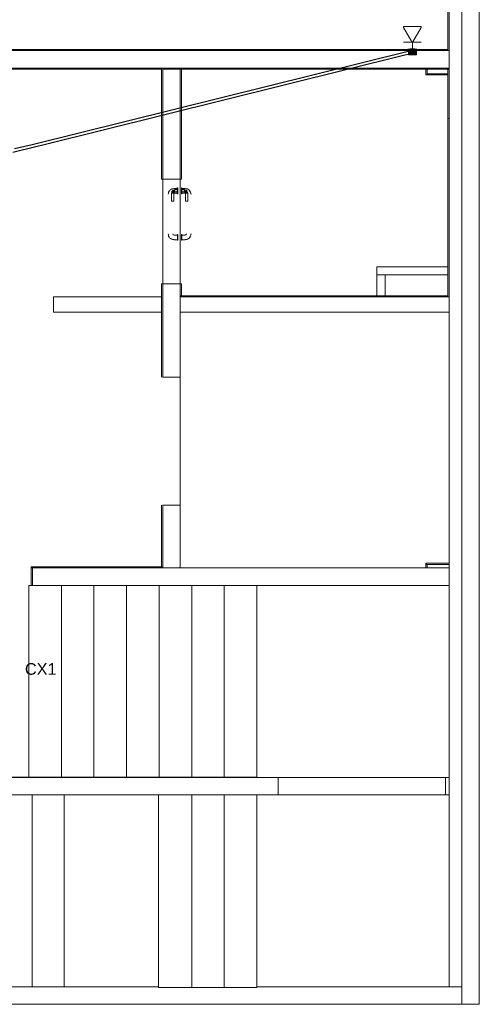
# Model space of a CAD drawing. Header units: millimetres. Extents: x 4476663 to 4477054, y -30323851 to -30323414.
# Tile 190 of 256: x 4476946.44 to 4476954.34, y -30323677.45 to -30323660.53. Entities that reach past the tile are written whole.
import ezdxf

# ---------------------------------------------------------------- set-up
doc = ezdxf.new("R2010")
doc.units = ezdxf.units.MM
doc.linetypes.add('NULL', pattern=[0])
for name, color, linetype, lineweight in [('CE-Caixa', 9, 'Continuous', 18), ('CE-Condutos (Teto)', 1, 'Continuous', 25), ('CE-PT Dados', 7, 'Continuous', 5), ('IFC-Caixa de passagem-Contorno', 44, 'Continuous', 5), ('IFC-Escada-Contorno', 32, 'Continuous', 5), ('IFC-Parede padrão-Contorno', 44, 'Continuous', 5), ('IFC-Parede-Contorno', 42, 'Continuous', 5), ('IFC-Porta-Contorno', 142, 'Continuous', 5), ('Textos', 7, 'Continuous', 9)]:
    doc.layers.add(name, color=color, linetype=linetype, lineweight=lineweight)
doc.styles.add('ARIAL', font='arial.ttf')

msp = doc.modelspace()

# ---------------------------------------------------------------- hatches: boundary and pattern name
at = {"layer": 'CE-Caixa', "linetype": 'Continuous'}
for points in [[(4476953.266, -30323661.033), (4476953.12, -30323661.033), (4476953.113, -30323661.039), (4476953.273, -30323661.039)], [(4476953.182, -30323661.044), (4476953.175, -30323661.046), (4476953.175, -30323661.059), (4476953.166, -30323661.059), (4476953.175, -30323661.073), (4476953.182, -30323661.072), (4476953.175, -30323661.063), (4476953.188, -30323661.088), (4476953.263, -30323661.039), (4476953.123, -30323661.039), (4476953.123, -30323661.08), (4476953.152, -30323661.076), (4476953.151, -30323661.062), (4476953.175, -30323661.059), (4476953.175, -30323661.046), (4476953.182, -30323661.044), (4476953.21, -30323661.051)], [(4476953.237, -30323661.127), (4476953.168, -30323661.13), (4476953.168, -30323661.134), (4476953.263, -30323661.134), (4476953.263, -30323661.039), (4476953.225, -30323661.065), (4476953.228, -30323661.106), (4476953.218, -30323661.106), (4476953.218, -30323661.07), (4476953.173, -30323661.1), (4476953.168, -30323661.11), (4476953.161, -30323661.108), (4476953.123, -30323661.134), (4476953.161, -30323661.134), (4476953.168, -30323661.13), (4476953.225, -30323661.127), (4476953.225, -30323661.117), (4476953.234, -30323661.112), (4476953.243, -30323661.087), (4476953.227, -30323661.114), (4476953.225, -30323661.127), (4476953.237, -30323661.127), (4476953.254, -30323661.112)], [(4476953.152, -30323661.114), (4476953.145, -30323661.097), (4476953.137, -30323661.1), (4476953.13, -30323661.115), (4476953.123, -30323661.106), (4476953.123, -30323661.134)], [(4476953.233, -30323661.029), (4476953.152, -30323661.029), (4476953.152, -30323661.033), (4476953.204, -30323661.033)], [(4476953.155, -30323661.076), (4476953.163, -30323661.062), (4476953.152, -30323661.062)], [(4476953.175, -30323661.098), (4476953.157, -30323661.092), (4476953.152, -30323661.114)], [(4476953.218, -30323661.135), (4476953.218, -30323661.134), (4476953.168, -30323661.135)], [(4476953.208, -30323661.029), (4476953.21, -30323661.027), (4476953.175, -30323661.027), (4476953.175, -30323661.029)], [(4476953.24, -30323661.097), (4476953.24, -30323661.077), (4476953.223, -30323661.067), (4476953.205, -30323661.077), (4476953.205, -30323661.097), (4476953.223, -30323661.107)]]:
    msp.add_hatch(color=163, dxfattribs=at).paths.add_polyline_path(points)

# ---------------------------------------------------------------- linework, layer by layer
at = {"layer": 'CE-Caixa'}
for p, q in [((4476953.12, -30323661.033), (4476953.113, -30323661.039)), ((4476953.113, -30323661.039), (4476953.123, -30323661.039)), ((4476953.152, -30323661.033), (4476953.12, -30323661.033)), ((4476953.121, -30323661.062), (4476953.121, -30323661.065)), ((4476953.121, -30323661.062), (4476953.121, -30323661.062)), ((4476953.123, -30323661.062), (4476953.121, -30323661.062)), ((4476953.121, -30323661.065), (4476953.121, -30323661.069)), ((4476953.121, -30323661.069), (4476953.121, -30323661.074)), ((4476953.123, -30323661.039), (4476953.152, -30323661.039)), ((4476953.123, -30323661.039), (4476953.123, -30323661.053)), ((4476953.13, -30323661.039), (4476953.123, -30323661.039)), ((4476953.123, -30323661.053), (4476953.123, -30323661.056)), ((4476953.123, -30323661.056), (4476953.123, -30323661.059)), ((4476953.123, -30323661.059), (4476953.123, -30323661.062)), ((4476953.123, -30323661.062), (4476953.123, -30323661.08)), ((4476953.123, -30323661.106), (4476953.123, -30323661.134)), ((4476953.123, -30323661.134), (4476953.161, -30323661.134)), ((4476953.152, -30323661.039), (4476953.13, -30323661.039)), ((4476953.15, -30323661.065), (4476953.146, -30323661.068)), ((4476953.156, -30323661.062), (4476953.15, -30323661.065)), ((4476953.152, -30323661.029), (4476953.152, -30323661.033)), ((4476953.175, -30323661.029), (4476953.152, -30323661.029)), ((4476953.175, -30323661.033), (4476953.152, -30323661.033)), ((4476953.152, -30323661.039), (4476953.175, -30323661.039)), ((4476953.16, -30323661.039), (4476953.152, -30323661.039)), ((4476953.163, -30323661.062), (4476953.156, -30323661.062)), ((4476953.157, -30323661.111), (4476953.163, -30323661.112)), ((4476953.175, -30323661.039), (4476953.16, -30323661.039)), ((4476953.161, -30323661.134), (4476953.168, -30323661.134)), ((4476953.161, -30323661.134), (4476953.161, -30323661.135)), ((4476953.161, -30323661.135), (4476953.162, -30323661.135)), ((4476953.162, -30323661.135), (4476953.165, -30323661.135)), ((4476953.169, -30323661.062), (4476953.163, -30323661.062)), ((4476953.163, -30323661.112), (4476953.169, -30323661.111)), ((4476953.165, -30323661.135), (4476953.168, -30323661.135)), ((4476953.168, -30323661.134), (4476953.193, -30323661.134)), ((4476953.168, -30323661.134), (4476953.168, -30323661.135)), ((4476953.168, -30323661.135), (4476953.168, -30323661.135)), ((4476953.168, -30323661.135), (4476953.171, -30323661.135)), ((4476953.175, -30323661.065), (4476953.169, -30323661.062)), ((4476953.169, -30323661.111), (4476953.175, -30323661.108)), ((4476953.169, -30323661.111), (4476953.169, -30323661.111)), ((4476953.171, -30323661.135), (4476953.175, -30323661.135)), ((4476953.175, -30323661.027), (4476953.175, -30323661.029)), ((4476953.21, -30323661.027), (4476953.175, -30323661.027)), ((4476953.21, -30323661.029), (4476953.175, -30323661.029)), ((4476953.21, -30323661.033), (4476953.175, -30323661.033)), ((4476953.175, -30323661.039), (4476953.21, -30323661.039)), ((4476953.181, -30323661.039), (4476953.175, -30323661.039)), ((4476953.18, -30323661.069), (4476953.175, -30323661.065)), ((4476953.175, -30323661.108), (4476953.18, -30323661.104)), ((4476953.175, -30323661.135), (4476953.18, -30323661.135)), ((4476953.184, -30323661.074), (4476953.18, -30323661.069)), ((4476953.18, -30323661.104), (4476953.184, -30323661.099)), ((4476953.18, -30323661.135), (4476953.186, -30323661.135)), ((4476953.21, -30323661.039), (4476953.181, -30323661.039)), ((4476953.187, -30323661.08), (4476953.184, -30323661.074)), ((4476953.184, -30323661.099), (4476953.187, -30323661.093)), ((4476953.186, -30323661.135), (4476953.193, -30323661.135)), ((4476953.188, -30323661.087), (4476953.187, -30323661.08)), ((4476953.187, -30323661.093), (4476953.188, -30323661.087)), ((4476953.193, -30323661.134), (4476953.211, -30323661.134)), ((4476953.193, -30323661.135), (4476953.199, -30323661.135)), ((4476953.199, -30323661.135), (4476953.205, -30323661.135)), ((4476953.205, -30323661.077), (4476953.203, -30323661.081)), ((4476953.203, -30323661.081), (4476953.203, -30323661.087)), ((4476953.203, -30323661.087), (4476953.203, -30323661.092)), ((4476953.203, -30323661.092), (4476953.205, -30323661.097)), ((4476953.208, -30323661.072), (4476953.205, -30323661.077)), ((4476953.205, -30323661.097), (4476953.208, -30323661.101)), ((4476953.21, -30323661.127), (4476953.205, -30323661.127)), ((4476953.205, -30323661.135), (4476953.21, -30323661.135)), ((4476953.213, -30323661.069), (4476953.208, -30323661.072)), ((4476953.208, -30323661.101), (4476953.213, -30323661.104)), ((4476953.21, -30323661.029), (4476953.21, -30323661.027)), ((4476953.233, -30323661.029), (4476953.21, -30323661.029)), ((4476953.233, -30323661.033), (4476953.21, -30323661.033)), ((4476953.21, -30323661.039), (4476953.233, -30323661.039)), ((4476953.221, -30323661.039), (4476953.21, -30323661.039)), ((4476953.21, -30323661.135), (4476953.214, -30323661.135)), ((4476953.211, -30323661.134), (4476953.218, -30323661.134)), ((4476953.217, -30323661.067), (4476953.213, -30323661.069)), ((4476953.213, -30323661.104), (4476953.217, -30323661.106)), ((4476953.214, -30323661.135), (4476953.217, -30323661.135)), ((4476953.223, -30323661.067), (4476953.217, -30323661.067)), ((4476953.217, -30323661.106), (4476953.223, -30323661.107)), ((4476953.217, -30323661.135), (4476953.218, -30323661.135)), ((4476953.218, -30323661.134), (4476953.224, -30323661.134)), ((4476953.218, -30323661.135), (4476953.218, -30323661.134)), ((4476953.218, -30323661.135), (4476953.22, -30323661.135)), ((4476953.22, -30323661.135), (4476953.223, -30323661.135)), ((4476953.233, -30323661.039), (4476953.221, -30323661.039)), ((4476953.228, -30323661.067), (4476953.223, -30323661.067)), ((4476953.223, -30323661.107), (4476953.228, -30323661.106)), ((4476953.223, -30323661.135), (4476953.225, -30323661.135)), ((4476953.224, -30323661.134), (4476953.225, -30323661.134)), ((4476953.225, -30323661.134), (4476953.236, -30323661.134)), ((4476953.225, -30323661.135), (4476953.225, -30323661.134)), ((4476953.233, -30323661.069), (4476953.228, -30323661.067)), ((4476953.228, -30323661.106), (4476953.233, -30323661.104)), ((4476953.233, -30323661.033), (4476953.233, -30323661.029)), ((4476953.266, -30323661.033), (4476953.233, -30323661.033)), ((4476953.233, -30323661.039), (4476953.263, -30323661.039)), ((4476953.234, -30323661.039), (4476953.233, -30323661.039)), ((4476953.237, -30323661.072), (4476953.233, -30323661.069)), ((4476953.233, -30323661.104), (4476953.237, -30323661.101)), ((4476953.252, -30323661.039), (4476953.234, -30323661.039)), ((4476953.236, -30323661.134), (4476953.249, -30323661.134)), ((4476953.24, -30323661.077), (4476953.237, -30323661.072)), ((4476953.237, -30323661.101), (4476953.24, -30323661.097)), ((4476953.242, -30323661.081), (4476953.24, -30323661.077)), ((4476953.24, -30323661.097), (4476953.242, -30323661.092)), ((4476953.243, -30323661.087), (4476953.242, -30323661.081)), ((4476953.242, -30323661.092), (4476953.243, -30323661.087)), ((4476953.249, -30323661.134), (4476953.252, -30323661.134)), ((4476953.263, -30323661.039), (4476953.252, -30323661.039)), ((4476953.252, -30323661.134), (4476953.255, -30323661.134)), ((4476953.255, -30323661.134), (4476953.263, -30323661.134)), ((4476953.263, -30323661.039), (4476953.273, -30323661.039)), ((4476953.263, -30323661.042), (4476953.263, -30323661.039)), ((4476953.263, -30323661.062), (4476953.263, -30323661.042)), ((4476953.263, -30323661.067), (4476953.263, -30323661.062)), ((4476953.264, -30323661.062), (4476953.263, -30323661.062)), ((4476953.263, -30323661.081), (4476953.263, -30323661.067)), ((4476953.263, -30323661.101), (4476953.263, -30323661.081)), ((4476953.263, -30323661.112), (4476953.263, -30323661.101)), ((4476953.263, -30323661.112), (4476953.263, -30323661.112)), ((4476953.263, -30323661.127), (4476953.263, -30323661.112)), ((4476953.263, -30323661.112), (4476953.264, -30323661.112)), ((4476953.263, -30323661.131), (4476953.263, -30323661.127)), ((4476953.263, -30323661.134), (4476953.263, -30323661.131)), ((4476953.264, -30323661.065), (4476953.264, -30323661.062)), ((4476953.264, -30323661.062), (4476953.264, -30323661.062)), ((4476953.264, -30323661.069), (4476953.264, -30323661.065)), ((4476953.264, -30323661.074), (4476953.264, -30323661.069)), ((4476953.264, -30323661.08), (4476953.264, -30323661.074)), ((4476953.264, -30323661.087), (4476953.264, -30323661.08)), ((4476953.264, -30323661.093), (4476953.264, -30323661.087)), ((4476953.264, -30323661.099), (4476953.264, -30323661.093)), ((4476953.264, -30323661.104), (4476953.264, -30323661.099)), ((4476953.264, -30323661.108), (4476953.264, -30323661.104)), ((4476953.264, -30323661.111), (4476953.264, -30323661.108)), ((4476953.264, -30323661.112), (4476953.264, -30323661.111)), ((4476953.273, -30323661.039), (4476953.266, -30323661.033))]:
    msp.add_line(p, q, dxfattribs=at)
at = {"layer": 'CE-Condutos (Teto)'}
for p, q in [((4476953.121, -30323661.074), (4476946.656, -30323662.677)), ((4476946.841, -30323662.677), (4476953.064, -30323661.134)), ((4476953.064, -30323661.134), (4476953.123, -30323661.12)), ((4476953.123, -30323661.074), (4476953.121, -30323661.074)), ((4476953.13, -30323661.072), (4476953.123, -30323661.074)), ((4476953.123, -30323661.12), (4476953.145, -30323661.114)), ((4476953.139, -30323661.07), (4476953.13, -30323661.072)), ((4476953.146, -30323661.068), (4476953.139, -30323661.07)), ((4476953.145, -30323661.114), (4476953.157, -30323661.111)), ((4476953.152, -30323661.066), (4476953.146, -30323661.068)), ((4476953.154, -30323661.066), (4476953.147, -30323661.071)), ((4476953.154, -30323661.066), (4476953.152, -30323661.066)), ((4476953.157, -30323661.065), (4476953.154, -30323661.066)), ((4476953.157, -30323661.065), (4476953.154, -30323661.066)), ((4476953.161, -30323661.064), (4476953.157, -30323661.065)), ((4476953.157, -30323661.065), (4476953.157, -30323661.065)), ((4476953.158, -30323661.07), (4476953.157, -30323661.066)), ((4476953.157, -30323661.111), (4476953.168, -30323661.108)), ((4476953.16, -30323661.077), (4476953.158, -30323661.07)), ((4476953.161, -30323661.064), (4476953.16, -30323661.064)), ((4476953.162, -30323661.086), (4476953.16, -30323661.077)), ((4476953.163, -30323661.064), (4476953.161, -30323661.064)), ((4476953.165, -30323661.095), (4476953.162, -30323661.086)), ((4476953.166, -30323661.065), (4476953.163, -30323661.064)), ((4476953.166, -30323661.102), (4476953.165, -30323661.095)), ((4476953.17, -30323661.066), (4476953.166, -30323661.065)), ((4476953.17, -30323661.065), (4476953.166, -30323661.065)), ((4476953.168, -30323661.107), (4476953.166, -30323661.102)), ((4476953.168, -30323661.108), (4476953.17, -30323661.107)), ((4476953.168, -30323661.108), (4476953.168, -30323661.107)), ((4476953.168, -30323661.108), (4476953.168, -30323661.108)), ((4476953.171, -30323661.066), (4476953.17, -30323661.065)), ((4476953.171, -30323661.066), (4476953.17, -30323661.066)), ((4476953.17, -30323661.107), (4476953.171, -30323661.107)), ((4476953.17, -30323661.108), (4476953.171, -30323661.107)), ((4476953.171, -30323661.066), (4476953.171, -30323661.066)), ((4476953.172, -30323661.066), (4476953.171, -30323661.066)), ((4476953.171, -30323661.107), (4476953.175, -30323661.105)), ((4476953.171, -30323661.107), (4476953.171, -30323661.107)), ((4476953.175, -30323661.068), (4476953.172, -30323661.066)), ((4476953.178, -30323661.07), (4476953.175, -30323661.068)), ((4476953.178, -30323661.07), (4476953.175, -30323661.068)), ((4476953.175, -30323661.105), (4476953.178, -30323661.103)), ((4476953.175, -30323661.105), (4476953.178, -30323661.103)), ((4476953.178, -30323661.071), (4476953.178, -30323661.07)), ((4476953.178, -30323661.07), (4476953.178, -30323661.07)), ((4476953.181, -30323661.075), (4476953.178, -30323661.071)), ((4476953.178, -30323661.102), (4476953.181, -30323661.098)), ((4476953.178, -30323661.103), (4476953.178, -30323661.102)), ((4476953.178, -30323661.103), (4476953.178, -30323661.103)), ((4476953.183, -30323661.078), (4476953.181, -30323661.075)), ((4476953.183, -30323661.077), (4476953.181, -30323661.075)), ((4476953.181, -30323661.098), (4476953.183, -30323661.095)), ((4476953.181, -30323661.098), (4476953.183, -30323661.096)), ((4476953.185, -30323661.087), (4476953.183, -30323661.078)), ((4476953.183, -30323661.095), (4476953.185, -30323661.087)), ((4476946.324, -30323662.805), (4476946.72, -30323662.707)), ((4476946.535, -30323662.707), (4476946.354, -30323662.751)), ((4476946.656, -30323662.677), (4476946.535, -30323662.707)), ((4476946.72, -30323662.707), (4476946.841, -30323662.677))]:
    msp.add_line(p, q, dxfattribs=at)
at = {"layer": 'CE-PT Dados'}
for p, q in [((4476953.182, -30323660.906), (4476953.041, -30323660.661)), ((4476953.051, -30323660.643), (4476953.334, -30323660.643)), ((4476953.345, -30323660.661), (4476953.203, -30323660.906)), ((4476953.193, -30323660.912), (4476953.041, -30323660.912)), ((4476953.193, -30323660.912), (4476953.193, -30323661.033)), ((4476953.193, -30323660.912), (4476953.344, -30323660.912))]:
    msp.add_line(p, q, dxfattribs=at)
for points in [[(4476953.051, -30323660.643), (4476953.05, -30323660.643), (4476953.048, -30323660.643), (4476953.047, -30323660.644), (4476953.046, -30323660.644), (4476953.044, -30323660.645), (4476953.043, -30323660.646), (4476953.042, -30323660.647), (4476953.041, -30323660.648), (4476953.041, -30323660.649), (4476953.04, -30323660.65), (4476953.039, -30323660.652), (4476953.039, -30323660.653), (4476953.039, -30323660.654), (4476953.039, -30323660.656), (4476953.039, -30323660.657), (4476953.039, -30323660.658), (4476953.04, -30323660.66), (4476953.041, -30323660.661)], [(4476953.345, -30323660.661), (4476953.345, -30323660.66), (4476953.346, -30323660.659), (4476953.346, -30323660.657), (4476953.346, -30323660.656), (4476953.346, -30323660.654), (4476953.346, -30323660.653), (4476953.346, -30323660.652), (4476953.345, -30323660.65), (4476953.345, -30323660.649), (4476953.344, -30323660.648), (4476953.343, -30323660.647), (4476953.342, -30323660.646), (4476953.341, -30323660.645), (4476953.34, -30323660.644), (4476953.338, -30323660.644), (4476953.337, -30323660.643), (4476953.336, -30323660.643), (4476953.334, -30323660.643)], [(4476953.182, -30323660.906), (4476953.183, -30323660.908), (4476953.184, -30323660.909), (4476953.185, -30323660.91), (4476953.186, -30323660.91), (4476953.187, -30323660.911), (4476953.188, -30323660.912), (4476953.19, -30323660.912), (4476953.191, -30323660.912), (4476953.193, -30323660.912), (4476953.194, -30323660.912), (4476953.195, -30323660.912), (4476953.197, -30323660.912), (4476953.198, -30323660.911), (4476953.199, -30323660.91), (4476953.2, -30323660.91), (4476953.201, -30323660.909), (4476953.202, -30323660.908), (4476953.203, -30323660.906)]]:
    msp.add_lwpolyline(points, dxfattribs=at)
at = {"layer": 'IFC-Caixa de passagem-Contorno'}
for p, q in [((4476953.271, -30323661.033), (4476953.115, -30323661.033)), ((4476953.115, -30323661.033), (4476953.115, -30323661.039)), ((4476953.271, -30323661.039), (4476953.115, -30323661.039)), ((4476953.123, -30323661.039), (4476953.123, -30323661.134)), ((4476953.263, -30323661.134), (4476953.123, -30323661.134)), ((4476953.263, -30323661.039), (4476953.263, -30323661.134)), ((4476953.271, -30323661.033), (4476953.271, -30323661.039))]:
    msp.add_line(p, q, dxfattribs=at)
for centre, radius in [((4476953.163, -30323661.087), 0.025), ((4476953.223, -30323661.087), 0.0199)]:
    msp.add_circle(centre, radius, dxfattribs=at)
at = {"layer": 'IFC-Escada-Contorno', "color": 8, "lineweight": 5}
for p, q in [((4476946.6, -30323673.551), (4476946.6, -30323670.254)), ((4476946.6, -30323670.254), (4476947.16, -30323670.254)), ((4476947.16, -30323673.551), (4476947.16, -30323670.254)), ((4476947.16, -30323670.254), (4476947.72, -30323670.254)), ((4476947.72, -30323673.551), (4476947.72, -30323670.254)), ((4476947.72, -30323670.254), (4476948.28, -30323670.254)), ((4476948.28, -30323673.551), (4476948.28, -30323670.254)), ((4476948.28, -30323670.254), (4476948.84, -30323670.254)), ((4476948.84, -30323673.551), (4476948.84, -30323670.254)), ((4476948.84, -30323670.254), (4476949.4, -30323670.254)), ((4476949.4, -30323673.551), (4476949.4, -30323670.254)), ((4476949.4, -30323670.254), (4476949.96, -30323670.254)), ((4476949.96, -30323673.551), (4476949.96, -30323670.254)), ((4476949.96, -30323670.254), (4476950.52, -30323670.254)), ((4476950.52, -30323673.554), (4476950.52, -30323670.254)), ((4476950.52, -30323670.254), (4476953.823, -30323670.254)), ((4476950.52, -30323673.554), (4476953.823, -30323673.554)), ((4476950.888, -30323673.854), (4476950.888, -30323673.554)), ((4476953.764, -30323673.854), (4476953.764, -30323673.554)), ((4476946.66, -30323677.151), (4476946.66, -30323673.854)), ((4476947.21, -30323677.151), (4476947.21, -30323673.854)), ((4476948.83, -30323675.916), (4476948.83, -30323673.854)), ((4476949.4, -30323674.423), (4476949.4, -30323673.854)), ((4476949.96, -30323677.165), (4476949.96, -30323673.854)), ((4476950.52, -30323677.165), (4476950.52, -30323673.854)), ((4476950.52, -30323673.854), (4476953.823, -30323673.854)), ((4476949.4, -30323677.165), (4476949.4, -30323674.419)), ((4476949.4, -30323677.165), (4476949.4, -30323674.423)), ((4476948.83, -30323677.165), (4476948.83, -30323675.916)), ((4476948.83, -30323677.165), (4476949.016, -30323677.165)), ((4476949.016, -30323677.165), (4476949.037, -30323677.165)), ((4476949.037, -30323677.165), (4476949.057, -30323677.165)), ((4476949.057, -30323677.165), (4476949.09, -30323677.165)), ((4476949.09, -30323677.165), (4476949.137, -30323677.165)), ((4476949.137, -30323677.165), (4476949.208, -30323677.165)), ((4476949.208, -30323677.165), (4476949.304, -30323677.165)), ((4476949.304, -30323677.165), (4476949.4, -30323677.165)), ((4476949.4, -30323677.165), (4476949.96, -30323677.165)), ((4476949.96, -30323677.165), (4476950.52, -30323677.165))]:
    msp.add_line(p, q, dxfattribs=at)
at = {"layer": 'IFC-Parede padrão-Contorno', "color": 8, "lineweight": 5}
for p, q in [((4476954.043, -30323660.763), (4476954.043, -30323635.658)), ((4476954.343, -30323676.122), (4476954.343, -30323636.623)), ((4476953.823, -30323661.399), (4476953.823, -30323644.547)), ((4476953.803, -30323661.06), (4476953.803, -30323651.593)), ((4476954.043, -30323665.315), (4476954.043, -30323660.763)), ((4476946.083, -30323661.04), (4476947.156, -30323661.04)), ((4476946.083, -30323661.06), (4476951.645, -30323661.06)), ((4476947.156, -30323661.04), (4476953.803, -30323661.04)), ((4476950.908, -30323661.06), (4476953.823, -30323661.06)), ((4476946.083, -30323661.36), (4476950.908, -30323661.36)), ((4476946.083, -30323661.38), (4476948.1, -30323661.38)), ((4476948.1, -30323661.38), (4476948.883, -30323661.38)), ((4476948.883, -30323663.005), (4476948.883, -30323661.36)), ((4476948.903, -30323661.894), (4476948.903, -30323661.36)), ((4476948.903, -30323661.38), (4476952.448, -30323661.38)), ((4476948.903, -30323662.092), (4476948.903, -30323661.38)), ((4476949.203, -30323662.28), (4476949.203, -30323661.38)), ((4476949.223, -30323661.909), (4476949.223, -30323661.38)), ((4476950.278, -30323661.36), (4476953.823, -30323661.36)), ((4476952.448, -30323661.38), (4476953.823, -30323661.38)), ((4476953.425, -30323661.441), (4476953.425, -30323661.38)), ((4476953.425, -30323661.478), (4476953.425, -30323661.441)), ((4476953.425, -30323661.478), (4476953.437, -30323661.478)), ((4476953.437, -30323661.478), (4476953.445, -30323661.478)), ((4476953.445, -30323661.417), (4476953.445, -30323661.38)), ((4476953.445, -30323661.478), (4476953.445, -30323661.417)), ((4476953.445, -30323661.458), (4476953.58, -30323661.458)), ((4476953.445, -30323661.478), (4476953.668, -30323661.478)), ((4476953.58, -30323661.458), (4476953.803, -30323661.458)), ((4476953.668, -30323661.478), (4476953.803, -30323661.478)), ((4476953.803, -30323661.902), (4476953.803, -30323661.36)), ((4476953.823, -30323661.687), (4476953.823, -30323661.36)), ((4476953.823, -30323677.151), (4476953.823, -30323661.399)), ((4476948.903, -30323663.27), (4476948.903, -30323661.894)), ((4476949.223, -30323663.27), (4476949.223, -30323661.909)), ((4476953.803, -30323662.229), (4476953.803, -30323661.902)), ((4476949.203, -30323663.27), (4476949.203, -30323662.28)), ((4476953.803, -30323662.229), (4476953.815, -30323662.229)), ((4476953.803, -30323664.14), (4476953.803, -30323662.229)), ((4476953.81, -30323662.229), (4476953.823, -30323662.229)), ((4476948.883, -30323663.27), (4476948.883, -30323663.005)), ((4476948.883, -30323663.27), (4476948.9, -30323663.27)), ((4476948.9, -30323663.27), (4476948.903, -30323663.27)), ((4476948.903, -30323665.07), (4476948.903, -30323663.27)), ((4476948.903, -30323663.27), (4476949.161, -30323663.27)), ((4476949.161, -30323663.27), (4476949.203, -30323663.27)), ((4476949.203, -30323665.07), (4476949.203, -30323663.27)), ((4476949.203, -30323663.27), (4476949.205, -30323663.27)), ((4476949.205, -30323663.27), (4476949.223, -30323663.27)), ((4476953.803, -30323665.294), (4476953.803, -30323664.14)), ((4476952.583, -30323664.914), (4476952.583, -30323664.774)), ((4476952.583, -30323664.774), (4476953.803, -30323664.774)), ((4476952.583, -30323664.914), (4476953.803, -30323664.914)), ((4476952.583, -30323665.274), (4476952.583, -30323664.914)), ((4476952.723, -30323665.274), (4476952.723, -30323664.914)), ((4476948.883, -30323666.535), (4476948.883, -30323665.07)), ((4476948.883, -30323665.07), (4476948.885, -30323665.07)), ((4476948.885, -30323665.07), (4476948.903, -30323665.07)), ((4476948.903, -30323665.07), (4476948.944, -30323665.07)), ((4476948.903, -30323665.315), (4476948.903, -30323665.07)), ((4476948.903, -30323665.07), (4476948.944, -30323665.07)), ((4476948.944, -30323665.07), (4476949.203, -30323665.07)), ((4476949.203, -30323666.535), (4476949.203, -30323665.07)), ((4476949.203, -30323665.07), (4476949.22, -30323665.07)), ((4476949.22, -30323665.07), (4476949.223, -30323665.07)), ((4476949.223, -30323665.099), (4476949.223, -30323665.07)), ((4476949.223, -30323665.274), (4476949.223, -30323665.099)), ((4476947.023, -30323665.294), (4476948.883, -30323665.294)), ((4476947.023, -30323665.554), (4476947.023, -30323665.294)), ((4476948.903, -30323666.673), (4476948.903, -30323665.315)), ((4476949.203, -30323665.274), (4476950.488, -30323665.274)), ((4476949.203, -30323665.294), (4476951.719, -30323665.294)), ((4476950.488, -30323665.274), (4476953.803, -30323665.274)), ((4476951.719, -30323665.294), (4476953.823, -30323665.294)), ((4476954.043, -30323674.419), (4476954.043, -30323665.315)), ((4476947.023, -30323665.554), (4476948.883, -30323665.554)), ((4476949.203, -30323669.867), (4476949.203, -30323665.554)), ((4476949.203, -30323665.554), (4476951.968, -30323665.554)), ((4476951.968, -30323665.554), (4476953.823, -30323665.554)), ((4476948.883, -30323666.673), (4476948.883, -30323666.535)), ((4476949.203, -30323666.673), (4476949.203, -30323666.535)), ((4476948.901, -30323666.673), (4476948.903, -30323666.673)), ((4476948.903, -30323666.673), (4476949.178, -30323666.673)), ((4476949.178, -30323666.673), (4476949.203, -30323666.673)), ((4476948.883, -30323669.637), (4476948.883, -30323668.873)), ((4476948.903, -30323669.565), (4476948.903, -30323668.873)), ((4476948.903, -30323668.873), (4476948.927, -30323668.873)), ((4476948.927, -30323668.873), (4476949.203, -30323668.873)), ((4476949.203, -30323668.961), (4476949.203, -30323668.873)), ((4476948.903, -30323669.867), (4476948.903, -30323668.965)), ((4476949.203, -30323669.953), (4476949.203, -30323668.961)), ((4476948.883, -30323669.933), (4476948.883, -30323669.637)), ((4476946.642, -30323669.948), (4476946.642, -30323669.933)), ((4476946.642, -30323669.933), (4476947.274, -30323669.933)), ((4476947.274, -30323669.933), (4476948.903, -30323669.933)), ((4476948.903, -30323669.953), (4476948.903, -30323669.867)), ((4476953.424, -30323669.892), (4476953.424, -30323669.872)), ((4476953.424, -30323669.872), (4476953.823, -30323669.872)), ((4476953.424, -30323669.892), (4476953.434, -30323669.892)), ((4476953.424, -30323669.953), (4476953.424, -30323669.892)), ((4476953.434, -30323669.884), (4476953.434, -30323669.872)), ((4476953.434, -30323669.872), (4476953.581, -30323669.872)), ((4476953.434, -30323669.892), (4476953.434, -30323669.884)), ((4476953.434, -30323669.892), (4476953.676, -30323669.892)), ((4476953.444, -30323669.953), (4476953.444, -30323669.892)), ((4476953.581, -30323669.872), (4476953.823, -30323669.872)), ((4476953.676, -30323669.892), (4476953.823, -30323669.892)), ((4476946.642, -30323669.953), (4476946.642, -30323669.948)), ((4476946.642, -30323669.953), (4476948.271, -30323669.953)), ((4476946.642, -30323670.169), (4476946.642, -30323669.953)), ((4476946.662, -30323670.037), (4476946.662, -30323669.953)), ((4476946.662, -30323670.253), (4476946.662, -30323670.037)), ((4476948.271, -30323669.953), (4476948.602, -30323669.953)), ((4476946.642, -30323670.253), (4476946.642, -30323670.169)), ((4476946.642, -30323670.253), (4476946.657, -30323670.253)), ((4476946.657, -30323670.253), (4476946.662, -30323670.253)), ((4476946.823, -30323670.254), (4476946.823, -30323670.253)), ((4476946.923, -30323670.254), (4476946.923, -30323670.253)), ((4476946.19, -30323673.551), (4476950.52, -30323673.551)), ((4476946.19, -30323673.554), (4476949.191, -30323673.554)), ((4476949.191, -30323673.554), (4476949.201, -30323673.554)), ((4476949.201, -30323673.554), (4476950.888, -30323673.554)), ((4476950.888, -30323673.825), (4476950.888, -30323673.554)), ((4476950.888, -30323673.854), (4476950.888, -30323673.825)), ((4476946.2, -30323673.854), (4476946.638, -30323673.854)), ((4476946.638, -30323673.854), (4476950.888, -30323673.854)), ((4476954.043, -30323677.151), (4476954.043, -30323674.419)), ((4476954.343, -30323677.451), (4476954.343, -30323676.122)), ((4476954.043, -30323677.451), (4476954.043, -30323676.487)), ((4476953.823, -30323677.151), (4476953.869, -30323677.151)), ((4476953.869, -30323677.151), (4476953.959, -30323677.151)), ((4476953.959, -30323677.151), (4476954.043, -30323677.151)), ((4476954.043, -30323677.451), (4476954.326, -30323677.451)), ((4476954.326, -30323677.451), (4476954.336, -30323677.451)), ((4476954.336, -30323677.451), (4476954.343, -30323677.451))]:
    msp.add_line(p, q, dxfattribs=at)
at = {"layer": 'IFC-Parede-Contorno', "color": 8, "lineweight": 5}
for p, q in [((4476946.662, -30323670.115), (4476946.662, -30323669.953)), ((4476946.662, -30323670.038), (4476946.662, -30323669.999)), ((4476947.954, -30323669.953), (4476948.346, -30323669.953)), ((4476948.602, -30323669.953), (4476952.153, -30323669.953)), ((4476951.719, -30323669.953), (4476953.424, -30323669.953)), ((4476952.153, -30323669.953), (4476953.823, -30323669.953)), ((4476953.444, -30323669.953), (4476953.823, -30323669.953)), ((4476946.662, -30323670.253), (4476947.055, -30323670.253)), ((4476947.043, -30323670.253), (4476948.602, -30323670.253)), ((4476947.055, -30323670.253), (4476947.138, -30323670.253)), ((4476947.138, -30323670.253), (4476947.837, -30323670.253)), ((4476947.837, -30323670.253), (4476951.109, -30323670.253)), ((4476950.16, -30323670.253), (4476951.719, -30323670.253)), ((4476951.109, -30323670.253), (4476953.823, -30323670.253)), ((4476932.408, -30323677.154), (4476948.83, -30323677.154)), ((4476935.593, -30323677.151), (4476948.83, -30323677.151)), ((4476950.52, -30323677.151), (4476953.823, -30323677.151)), ((4476950.52, -30323677.154), (4476954.043, -30323677.154)), ((4476912.766, -30323677.454), (4476954.043, -30323677.454)), ((4476935.593, -30323677.451), (4476954.043, -30323677.451)), ((4476954.043, -30323677.452), (4476954.043, -30323677.432)), ((4476954.043, -30323677.454), (4476954.043, -30323677.451)), ((4476954.043, -30323677.454), (4476954.043, -30323677.452)), ((4476954.043, -30323677.452), (4476954.043, -30323677.452))]:
    msp.add_line(p, q, dxfattribs=at)
at = {"layer": 'IFC-Porta-Contorno', "color": 8, "lineweight": 5}
for p, q in [((4476948.997, -30323663.53), (4476949, -30323663.511)), ((4476949, -30323663.511), (4476949.004, -30323663.492)), ((4476949, -30323663.513), (4476949, -30323663.511)), ((4476949.004, -30323663.492), (4476949.015, -30323663.476)), ((4476949.013, -30323663.479), (4476949.016, -30323663.473)), ((4476949.015, -30323663.476), (4476949.02, -30323663.468)), ((4476949.016, -30323663.473), (4476949.026, -30323663.46)), ((4476949.02, -30323663.468), (4476949.026, -30323663.46)), ((4476949.026, -30323663.46), (4476949.035, -30323663.453)), ((4476949.035, -30323663.453), (4476949.048, -30323663.445)), ((4476949.042, -30323663.449), (4476949.058, -30323663.438)), ((4476949.053, -30323663.51), (4476949.054, -30323663.506)), ((4476949.053, -30323663.65), (4476949.053, -30323663.51)), ((4476949.054, -30323663.506), (4476949.055, -30323663.502)), ((4476949.055, -30323663.502), (4476949.057, -30323663.493)), ((4476949.055, -30323663.502), (4476949.063, -30323663.51)), ((4476949.055, -30323663.51), (4476949.058, -30323663.51)), ((4476949.057, -30323663.493), (4476949.061, -30323663.48)), ((4476949.057, -30323663.493), (4476949.063, -30323663.51)), ((4476949.057, -30323663.493), (4476949.073, -30323663.51)), ((4476949.058, -30323663.438), (4476949.078, -30323663.434)), ((4476949.058, -30323663.51), (4476949.063, -30323663.51)), ((4476949.061, -30323663.48), (4476949.072, -30323663.469)), ((4476949.063, -30323663.51), (4476949.067, -30323663.51)), ((4476949.066, -30323663.494), (4476949.071, -30323663.48)), ((4476949.066, -30323663.494), (4476949.084, -30323663.492)), ((4476949.066, -30323663.494), (4476949.09, -30323663.51)), ((4476949.066, -30323663.494), (4476949.073, -30323663.51)), ((4476949.067, -30323663.51), (4476949.073, -30323663.51)), ((4476949.071, -30323663.48), (4476949.079, -30323663.475)), ((4476949.072, -30323663.469), (4476949.077, -30323663.464)), ((4476949.077, -30323663.434), (4476949.097, -30323663.43)), ((4476949.077, -30323663.434), (4476949.079, -30323663.434)), ((4476949.077, -30323663.464), (4476949.083, -30323663.458)), ((4476949.077, -30323663.464), (4476949.079, -30323663.475)), ((4476949.077, -30323663.464), (4476949.092, -30323663.475)), ((4476949.078, -30323663.434), (4476949.079, -30323663.434)), ((4476949.079, -30323663.434), (4476949.097, -30323663.432)), ((4476949.079, -30323663.475), (4476949.092, -30323663.475)), ((4476949.079, -30323663.475), (4476949.094, -30323663.488)), ((4476949.083, -30323663.458), (4476949.096, -30323663.455)), ((4476949.083, -30323663.458), (4476949.096, -30323663.464)), ((4476949.083, -30323663.51), (4476949.087, -30323663.51)), ((4476949.084, -30323663.492), (4476949.094, -30323663.488)), ((4476949.084, -30323663.492), (4476949.09, -30323663.51)), ((4476949.084, -30323663.492), (4476949.093, -30323663.51)), ((4476949.084, -30323663.492), (4476949.098, -30323663.496)), ((4476949.087, -30323663.51), (4476949.09, -30323663.51)), ((4476949.092, -30323663.475), (4476949.096, -30323663.464)), ((4476949.093, -30323663.51), (4476949.098, -30323663.496)), ((4476949.093, -30323663.512), (4476949.097, -30323663.51)), ((4476949.093, -30323663.65), (4476949.093, -30323663.51)), ((4476949.094, -30323663.488), (4476949.103, -30323663.487)), ((4476949.096, -30323663.455), (4476949.104, -30323663.453)), ((4476949.096, -30323663.455), (4476949.113, -30323663.47)), ((4476949.096, -30323663.455), (4476949.113, -30323663.46)), ((4476949.096, -30323663.464), (4476949.113, -30323663.485)), ((4476949.096, -30323663.464), (4476949.113, -30323663.47)), ((4476949.097, -30323663.43), (4476949.153, -30323663.43)), ((4476949.097, -30323663.51), (4476949.153, -30323663.51)), ((4476949.098, -30323663.496), (4476949.106, -30323663.493)), ((4476949.103, -30323663.487), (4476949.113, -30323663.485)), ((4476949.103, -30323663.487), (4476949.113, -30323663.49)), ((4476949.104, -30323663.453), (4476949.108, -30323663.452)), ((4476949.104, -30323663.453), (4476949.113, -30323663.46)), ((4476949.106, -30323663.493), (4476949.113, -30323663.49)), ((4476949.108, -30323663.452), (4476949.113, -30323663.45)), ((4476949.113, -30323663.45), (4476949.153, -30323663.45)), ((4476949.113, -30323663.456), (4476949.113, -30323663.453)), ((4476949.113, -30323663.46), (4476949.113, -30323663.456)), ((4476949.113, -30323663.465), (4476949.113, -30323663.46)), ((4476949.113, -30323663.47), (4476949.113, -30323663.465)), ((4476949.113, -30323663.485), (4476949.113, -30323663.48)), ((4476949.113, -30323663.49), (4476949.153, -30323663.49)), ((4476949.153, -30323663.42), (4476949.163, -30323663.42)), ((4476949.153, -30323663.422), (4476949.153, -30323663.42)), ((4476949.153, -30323663.427), (4476949.153, -30323663.422)), ((4476949.153, -30323663.435), (4476949.153, -30323663.427)), ((4476949.153, -30323663.445), (4476949.153, -30323663.435)), ((4476949.153, -30323663.457), (4476949.153, -30323663.445)), ((4476949.153, -30323663.47), (4476949.153, -30323663.457)), ((4476949.153, -30323663.483), (4476949.153, -30323663.47)), ((4476949.153, -30323663.495), (4476949.153, -30323663.483)), ((4476949.153, -30323663.506), (4476949.153, -30323663.495)), ((4476949.153, -30323663.514), (4476949.153, -30323663.506)), ((4476949.163, -30323663.422), (4476949.163, -30323663.42)), ((4476949.163, -30323663.427), (4476949.163, -30323663.422)), ((4476949.163, -30323663.435), (4476949.163, -30323663.427)), ((4476949.163, -30323663.445), (4476949.163, -30323663.435)), ((4476949.163, -30323663.457), (4476949.163, -30323663.445)), ((4476949.163, -30323663.47), (4476949.163, -30323663.457)), ((4476949.163, -30323663.483), (4476949.163, -30323663.47)), ((4476949.163, -30323663.495), (4476949.163, -30323663.483)), ((4476949.163, -30323663.506), (4476949.163, -30323663.495)), ((4476949.163, -30323663.514), (4476949.163, -30323663.506)), ((4476949.223, -30323663.422), (4476949.223, -30323663.42)), ((4476949.223, -30323663.42), (4476949.233, -30323663.42)), ((4476949.223, -30323663.427), (4476949.223, -30323663.422)), ((4476949.223, -30323663.435), (4476949.223, -30323663.427)), ((4476949.223, -30323663.445), (4476949.223, -30323663.435)), ((4476949.223, -30323663.457), (4476949.223, -30323663.445)), ((4476949.223, -30323663.47), (4476949.223, -30323663.457)), ((4476949.223, -30323663.483), (4476949.223, -30323663.47)), ((4476949.223, -30323663.495), (4476949.223, -30323663.483)), ((4476949.223, -30323663.506), (4476949.223, -30323663.495)), ((4476949.223, -30323663.514), (4476949.223, -30323663.506)), ((4476949.233, -30323663.422), (4476949.233, -30323663.42)), ((4476949.233, -30323663.427), (4476949.233, -30323663.422)), ((4476949.233, -30323663.435), (4476949.233, -30323663.427)), ((4476949.233, -30323663.43), (4476949.289, -30323663.43)), ((4476949.233, -30323663.445), (4476949.233, -30323663.435)), ((4476949.233, -30323663.457), (4476949.233, -30323663.445)), ((4476949.233, -30323663.45), (4476949.273, -30323663.45)), ((4476949.233, -30323663.46), (4476949.233, -30323663.456)), ((4476949.233, -30323663.47), (4476949.233, -30323663.457)), ((4476949.233, -30323663.483), (4476949.233, -30323663.47)), ((4476949.233, -30323663.485), (4476949.233, -30323663.48)), ((4476949.233, -30323663.495), (4476949.233, -30323663.483)), ((4476949.233, -30323663.49), (4476949.273, -30323663.49)), ((4476949.233, -30323663.506), (4476949.233, -30323663.495)), ((4476949.233, -30323663.514), (4476949.233, -30323663.506)), ((4476949.233, -30323663.51), (4476949.289, -30323663.51)), ((4476949.273, -30323663.45), (4476949.277, -30323663.452)), ((4476949.273, -30323663.46), (4476949.281, -30323663.453)), ((4476949.273, -30323663.456), (4476949.273, -30323663.453)), ((4476949.273, -30323663.47), (4476949.29, -30323663.455)), ((4476949.273, -30323663.46), (4476949.29, -30323663.455)), ((4476949.273, -30323663.46), (4476949.273, -30323663.456)), ((4476949.273, -30323663.465), (4476949.273, -30323663.46)), ((4476949.273, -30323663.485), (4476949.289, -30323663.464)), ((4476949.273, -30323663.47), (4476949.289, -30323663.464)), ((4476949.273, -30323663.47), (4476949.273, -30323663.465)), ((4476949.273, -30323663.485), (4476949.273, -30323663.48)), ((4476949.273, -30323663.485), (4476949.282, -30323663.487)), ((4476949.273, -30323663.49), (4476949.282, -30323663.487)), ((4476949.273, -30323663.49), (4476949.28, -30323663.493)), ((4476949.277, -30323663.452), (4476949.281, -30323663.453)), ((4476949.28, -30323663.493), (4476949.287, -30323663.496)), ((4476949.281, -30323663.453), (4476949.29, -30323663.455)), ((4476949.282, -30323663.487), (4476949.291, -30323663.488)), ((4476949.287, -30323663.496), (4476949.302, -30323663.492)), ((4476949.287, -30323663.496), (4476949.29, -30323663.503)), ((4476949.289, -30323663.43), (4476949.308, -30323663.434)), ((4476949.289, -30323663.432), (4476949.306, -30323663.434)), ((4476949.289, -30323663.464), (4476949.303, -30323663.458)), ((4476949.289, -30323663.464), (4476949.294, -30323663.475)), ((4476949.289, -30323663.51), (4476949.293, -30323663.512)), ((4476949.29, -30323663.455), (4476949.303, -30323663.458)), ((4476949.29, -30323663.503), (4476949.293, -30323663.51)), ((4476949.291, -30323663.488), (4476949.307, -30323663.475)), ((4476949.291, -30323663.488), (4476949.302, -30323663.492)), ((4476949.293, -30323663.51), (4476949.302, -30323663.492)), ((4476949.293, -30323663.65), (4476949.293, -30323663.51)), ((4476949.294, -30323663.475), (4476949.308, -30323663.464)), ((4476949.294, -30323663.475), (4476949.307, -30323663.475)), ((4476949.295, -30323663.51), (4476949.302, -30323663.492)), ((4476949.295, -30323663.51), (4476949.319, -30323663.494)), ((4476949.295, -30323663.51), (4476949.298, -30323663.51)), ((4476949.298, -30323663.51), (4476949.303, -30323663.51)), ((4476949.302, -30323663.492), (4476949.319, -30323663.494)), ((4476949.303, -30323663.458), (4476949.308, -30323663.464)), ((4476949.306, -30323663.434), (4476949.307, -30323663.434)), ((4476949.306, -30323663.434), (4476949.308, -30323663.434)), ((4476949.307, -30323663.434), (4476949.327, -30323663.438)), ((4476949.307, -30323663.475), (4476949.308, -30323663.464)), ((4476949.307, -30323663.475), (4476949.315, -30323663.48)), ((4476949.308, -30323663.464), (4476949.314, -30323663.469)), ((4476949.313, -30323663.51), (4476949.328, -30323663.493)), ((4476949.313, -30323663.51), (4476949.319, -30323663.494)), ((4476949.313, -30323663.51), (4476949.318, -30323663.51)), ((4476949.314, -30323663.469), (4476949.319, -30323663.475)), ((4476949.315, -30323663.48), (4476949.319, -30323663.494)), ((4476949.318, -30323663.51), (4476949.323, -30323663.51)), ((4476949.319, -30323663.475), (4476949.325, -30323663.48)), ((4476949.323, -30323663.51), (4476949.328, -30323663.493)), ((4476949.323, -30323663.51), (4476949.33, -30323663.502)), ((4476949.323, -30323663.51), (4476949.327, -30323663.51)), ((4476949.325, -30323663.48), (4476949.328, -30323663.493)), ((4476949.327, -30323663.438), (4476949.343, -30323663.449)), ((4476949.327, -30323663.51), (4476949.33, -30323663.51)), ((4476949.328, -30323663.493), (4476949.33, -30323663.502)), ((4476949.33, -30323663.502), (4476949.331, -30323663.506)), ((4476949.331, -30323663.506), (4476949.333, -30323663.51)), ((4476949.333, -30323663.65), (4476949.333, -30323663.51)), ((4476949.337, -30323663.445), (4476949.35, -30323663.453)), ((4476949.35, -30323663.453), (4476949.359, -30323663.46)), ((4476949.359, -30323663.46), (4476949.365, -30323663.468)), ((4476949.359, -30323663.46), (4476949.369, -30323663.473)), ((4476949.365, -30323663.468), (4476949.37, -30323663.476)), ((4476949.369, -30323663.473), (4476949.372, -30323663.479)), ((4476949.37, -30323663.476), (4476949.381, -30323663.492)), ((4476949.381, -30323663.492), (4476949.385, -30323663.511)), ((4476949.385, -30323663.511), (4476949.385, -30323663.513)), ((4476949.385, -30323663.511), (4476949.389, -30323663.53)), ((4476948.998, -30323663.53), (4476949, -30323663.513)), ((4476949.053, -30323663.65), (4476949.055, -30323663.65)), ((4476949.053, -30323663.65), (4476949.053, -30323663.65)), ((4476949.055, -30323663.65), (4476949.058, -30323663.65)), ((4476949.058, -30323663.65), (4476949.063, -30323663.65)), ((4476949.063, -30323663.65), (4476949.067, -30323663.65)), ((4476949.067, -30323663.65), (4476949.073, -30323663.65)), ((4476949.073, -30323663.65), (4476949.078, -30323663.65)), ((4476949.078, -30323663.65), (4476949.083, -30323663.65)), ((4476949.083, -30323663.65), (4476949.087, -30323663.65)), ((4476949.087, -30323663.65), (4476949.09, -30323663.65)), ((4476949.09, -30323663.65), (4476949.092, -30323663.65)), ((4476949.092, -30323663.65), (4476949.093, -30323663.65)), ((4476949.153, -30323663.519), (4476949.153, -30323663.514)), ((4476949.153, -30323663.52), (4476949.153, -30323663.519)), ((4476949.153, -30323663.52), (4476949.163, -30323663.52)), ((4476949.163, -30323663.519), (4476949.163, -30323663.514)), ((4476949.163, -30323663.52), (4476949.163, -30323663.519)), ((4476949.223, -30323663.519), (4476949.223, -30323663.514)), ((4476949.223, -30323663.52), (4476949.223, -30323663.519)), ((4476949.223, -30323663.52), (4476949.233, -30323663.52)), ((4476949.233, -30323663.519), (4476949.233, -30323663.514)), ((4476949.233, -30323663.52), (4476949.233, -30323663.519)), ((4476949.293, -30323663.65), (4476949.295, -30323663.65)), ((4476949.293, -30323663.65), (4476949.293, -30323663.65)), ((4476949.295, -30323663.65), (4476949.298, -30323663.65)), ((4476949.298, -30323663.65), (4476949.303, -30323663.65)), ((4476949.303, -30323663.65), (4476949.307, -30323663.65)), ((4476949.307, -30323663.65), (4476949.313, -30323663.65)), ((4476949.313, -30323663.65), (4476949.318, -30323663.65)), ((4476949.318, -30323663.65), (4476949.323, -30323663.65)), ((4476949.323, -30323663.65), (4476949.327, -30323663.65)), ((4476949.327, -30323663.65), (4476949.33, -30323663.65)), ((4476949.33, -30323663.65), (4476949.332, -30323663.65)), ((4476949.332, -30323663.65), (4476949.333, -30323663.65)), ((4476949.385, -30323663.513), (4476949.387, -30323663.53)), ((4476948.997, -30323664.21), (4476949, -30323664.23)), ((4476948.998, -30323664.21), (4476949, -30323664.228)), ((4476949, -30323664.228), (4476949, -30323664.229)), ((4476949, -30323664.228), (4476949, -30323664.23)), ((4476949, -30323664.229), (4476949.004, -30323664.249)), ((4476949.004, -30323664.249), (4476949.015, -30323664.265)), ((4476949.011, -30323664.259), (4476949.019, -30323664.272)), ((4476949.019, -30323664.272), (4476949.026, -30323664.281)), ((4476949.026, -30323664.281), (4476949.034, -30323664.287)), ((4476949.026, -30323664.281), (4476949.039, -30323664.291)), ((4476949.034, -30323664.287), (4476949.042, -30323664.292)), ((4476949.039, -30323664.291), (4476949.045, -30323664.294)), ((4476949.042, -30323664.292), (4476949.058, -30323664.303)), ((4476949.058, -30323664.303), (4476949.077, -30323664.307)), ((4476949.077, -30323664.21), (4476949.082, -30323664.224)), ((4476949.077, -30323664.307), (4476949.079, -30323664.307)), ((4476949.077, -30323664.307), (4476949.097, -30323664.31)), ((4476949.078, -30323664.22), (4476949.086, -30323664.229)), ((4476949.079, -30323664.307), (4476949.097, -30323664.309)), ((4476949.083, -30323664.225), (4476949.097, -30323664.23)), ((4476949.097, -30323664.23), (4476949.157, -30323664.23)), ((4476949.097, -30323664.31), (4476949.157, -30323664.31)), ((4476949.157, -30323664.22), (4476949.163, -30323664.22)), ((4476949.157, -30323664.222), (4476949.157, -30323664.22)), ((4476949.157, -30323664.227), (4476949.157, -30323664.222)), ((4476949.157, -30323664.235), (4476949.157, -30323664.227)), ((4476949.157, -30323664.245), (4476949.157, -30323664.235)), ((4476949.157, -30323664.257), (4476949.157, -30323664.245)), ((4476949.157, -30323664.27), (4476949.157, -30323664.257)), ((4476949.157, -30323664.283), (4476949.157, -30323664.27)), ((4476949.157, -30323664.295), (4476949.157, -30323664.283)), ((4476949.157, -30323664.306), (4476949.157, -30323664.295)), ((4476949.157, -30323664.314), (4476949.157, -30323664.306)), ((4476949.157, -30323664.319), (4476949.157, -30323664.314)), ((4476949.157, -30323664.32), (4476949.157, -30323664.319)), ((4476949.157, -30323664.32), (4476949.163, -30323664.32)), ((4476949.163, -30323664.222), (4476949.163, -30323664.22)), ((4476949.163, -30323664.227), (4476949.163, -30323664.222)), ((4476949.163, -30323664.235), (4476949.163, -30323664.227)), ((4476949.163, -30323664.245), (4476949.163, -30323664.235)), ((4476949.163, -30323664.257), (4476949.163, -30323664.245)), ((4476949.163, -30323664.27), (4476949.163, -30323664.257)), ((4476949.163, -30323664.283), (4476949.163, -30323664.27)), ((4476949.163, -30323664.295), (4476949.163, -30323664.283)), ((4476949.163, -30323664.306), (4476949.163, -30323664.295)), ((4476949.163, -30323664.314), (4476949.163, -30323664.306)), ((4476949.163, -30323664.319), (4476949.163, -30323664.314)), ((4476949.163, -30323664.32), (4476949.163, -30323664.319)), ((4476949.223, -30323664.222), (4476949.223, -30323664.22)), ((4476949.223, -30323664.22), (4476949.229, -30323664.22)), ((4476949.223, -30323664.227), (4476949.223, -30323664.222)), ((4476949.223, -30323664.235), (4476949.223, -30323664.227)), ((4476949.223, -30323664.245), (4476949.223, -30323664.235)), ((4476949.223, -30323664.257), (4476949.223, -30323664.245)), ((4476949.223, -30323664.27), (4476949.223, -30323664.257)), ((4476949.223, -30323664.283), (4476949.223, -30323664.27)), ((4476949.223, -30323664.295), (4476949.223, -30323664.283)), ((4476949.223, -30323664.306), (4476949.223, -30323664.295)), ((4476949.223, -30323664.314), (4476949.223, -30323664.306)), ((4476949.223, -30323664.319), (4476949.223, -30323664.314)), ((4476949.223, -30323664.32), (4476949.223, -30323664.319)), ((4476949.223, -30323664.32), (4476949.229, -30323664.32)), ((4476949.229, -30323664.222), (4476949.229, -30323664.22)), ((4476949.229, -30323664.227), (4476949.229, -30323664.222)), ((4476949.229, -30323664.235), (4476949.229, -30323664.227)), ((4476949.229, -30323664.23), (4476949.289, -30323664.23)), ((4476949.229, -30323664.236), (4476949.229, -30323664.232)), ((4476949.229, -30323664.245), (4476949.229, -30323664.235)), ((4476949.229, -30323664.25), (4476949.229, -30323664.242)), ((4476949.229, -30323664.257), (4476949.229, -30323664.245)), ((4476949.229, -30323664.26), (4476949.229, -30323664.25)), ((4476949.229, -30323664.27), (4476949.229, -30323664.257)), ((4476949.229, -30323664.283), (4476949.229, -30323664.27)), ((4476949.229, -30323664.29), (4476949.229, -30323664.281)), ((4476949.229, -30323664.295), (4476949.229, -30323664.283)), ((4476949.229, -30323664.299), (4476949.229, -30323664.29)), ((4476949.229, -30323664.306), (4476949.229, -30323664.295)), ((4476949.229, -30323664.309), (4476949.229, -30323664.305)), ((4476949.229, -30323664.314), (4476949.229, -30323664.306)), ((4476949.229, -30323664.31), (4476949.289, -30323664.31)), ((4476949.229, -30323664.319), (4476949.229, -30323664.314)), ((4476949.229, -30323664.32), (4476949.229, -30323664.319)), ((4476949.289, -30323664.23), (4476949.303, -30323664.225)), ((4476949.289, -30323664.309), (4476949.306, -30323664.307)), ((4476949.289, -30323664.31), (4476949.308, -30323664.307)), ((4476949.299, -30323664.229), (4476949.307, -30323664.22)), ((4476949.303, -30323664.224), (4476949.309, -30323664.21)), ((4476949.306, -30323664.307), (4476949.308, -30323664.307)), ((4476949.308, -30323664.307), (4476949.327, -30323664.303)), ((4476949.327, -30323664.303), (4476949.343, -30323664.292)), ((4476949.34, -30323664.294), (4476949.346, -30323664.291)), ((4476949.343, -30323664.292), (4476949.351, -30323664.287)), ((4476949.346, -30323664.291), (4476949.359, -30323664.281)), ((4476949.351, -30323664.287), (4476949.359, -30323664.281)), ((4476949.359, -30323664.281), (4476949.366, -30323664.272)), ((4476949.366, -30323664.272), (4476949.374, -30323664.259)), ((4476949.37, -30323664.265), (4476949.381, -30323664.249)), ((4476949.381, -30323664.249), (4476949.385, -30323664.229)), ((4476949.385, -30323664.228), (4476949.387, -30323664.21)), ((4476949.385, -30323664.23), (4476949.389, -30323664.21)), ((4476949.385, -30323664.229), (4476949.385, -30323664.228)), ((4476949.385, -30323664.23), (4476949.385, -30323664.228))]:
    msp.add_line(p, q, dxfattribs=at)

# ---------------------------------------------------------------- texts
at = {"layer": 'Textos', "linetype": 'NULL', "insert": (4476946.534, -30323671.792), "char_height": 0.2, "width": 1.0872, "attachment_point": 7, "line_spacing_factor": 0.6, "style": 'ARIAL'}
msp.add_mtext('CX1', dxfattribs=at)

doc.saveas('drawing.dxf')
